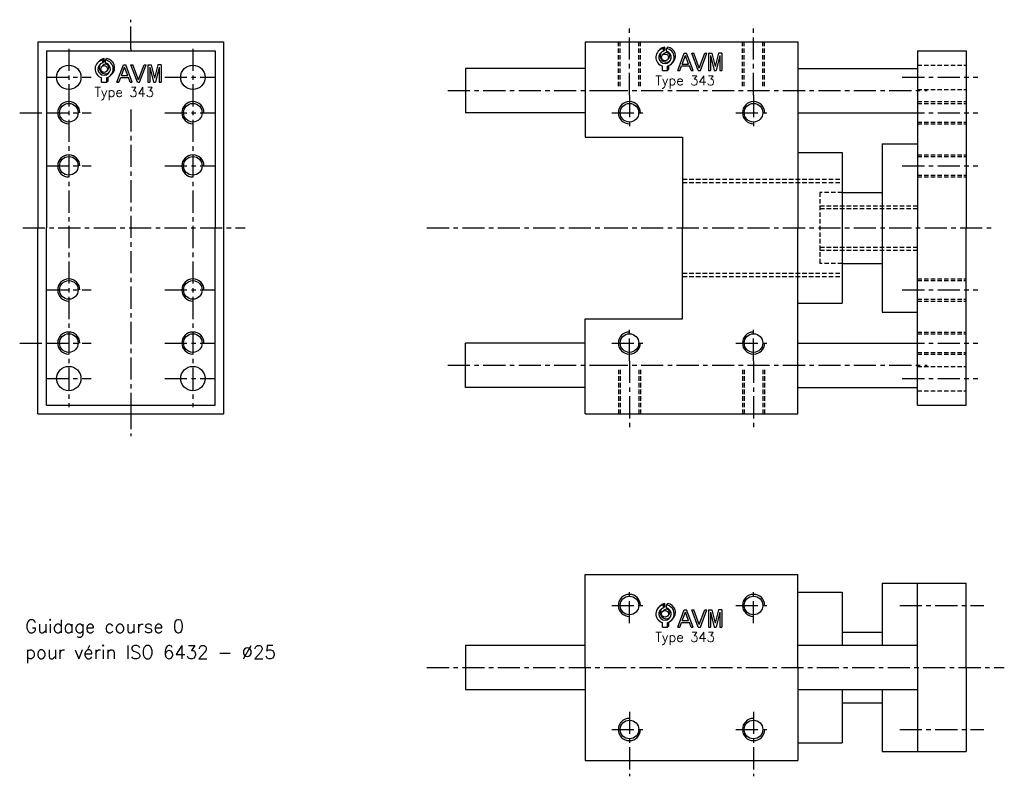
# Model space of a CAD drawing. Extents: x -150 to 73, y -124 to 47.
import ezdxf

# ---------------------------------------------------------------- set-up
doc = ezdxf.new("R2010")
doc.units = 0
doc.header["$LTSCALE"] = 2
doc.linetypes.add('AXESX2', pattern=[4, 2.5, -0.5, 0.5, -0.5])
doc.linetypes.add('CACHEX2', pattern=[0.75, 0.5, -0.25])
for name, color, linetype in [('AXES', 1, 'AXESX2'), ('CACHES', 2, 'CACHEX2'), ('FIN', 4, 'CONTINUOUS'), ('FORT', 7, 'CONTINUOUS'), ('OBJETS', 3, 'CONTINUOUS')]:
    doc.layers.add(name, color=color, linetype=linetype)
doc.styles.add('ROMANS', font='romans', dxfattribs={"height": 3})

# ---------------------------------------------------------------- blocks, each defined once
blk = doc.blocks.new('ACAD0130')
at = {"layer": 'OBJETS', "color": 8}
for p, q in [((-65.317724, 22.849391), (-62.489297, 25.677818)), ((-54.882696, 28.176025), (-52.054268, 31.004452)), ((-54.882696, 22.063473), (-52.054268, 24.8919)), ((-52.054268, 24.8919), (-52.054268, 31.004452)), ((-48.882696, 28.176025), (-46.054268, 31.004452)), ((-56.832443, 14.36411), (-54.004016, 17.192537)), ((-46.932948, 4.464615), (-44.104521, 7.293042)), ((-46.632696, -18.085638), (-43.804268, -15.257211)), ((-43.804268, -15.257211), (-43.804268, -7.782702)), ((-38.447667, -4.020667), (-35.61924, -1.19224))]:
    blk.add_line(p, q, dxfattribs=at)
at = {"layer": 'OBJETS', "color": 1}
for p, q in [((-54.882696, 22.063473), (-54.882696, 28.176025)), ((-48.882696, 22.063473), (-48.882696, 28.176025)), ((-57.132696, -18.085638), (-57.132696, -8.845909)), ((-57.132696, -18.085638), (-46.632696, -18.085638)), ((-46.632696, -18.085638), (-46.632696, -8.845909))]:
    blk.add_line(p, q, dxfattribs=at)
at = {"layer": 'OBJETS', "color": 7}
for p, q in [((-25.186942, -18.085638), (-11.540892, 18.085638)), ((-15.801745, -4.54065), (-9.181959, 13.006267)), ((-11.540892, 18.085638), (-6.823025, 18.085638)), ((-2.562173, -4.54065), (-9.181959, 13.006267)), ((6.823025, -18.085638), (-6.823025, 18.085638)), ((17.469075, -18.085638), (3.823025, 18.085638)), ((3.823025, 18.085638), (8.098212, 18.085638)), ((19.827771, -13.005638), (8.098212, 18.085638)), ((19.827771, -13.005638), (31.55733, 18.085638)), ((22.186467, -18.085638), (35.832518, 18.085638)), ((31.55733, 18.085638), (35.832518, 18.085638)), ((39.236893, 18.085638), (39.236893, -18.085638)), ((39.236893, 18.085638), (46.0746, 18.085638)), ((43.236893, 13.006267), (43.236893, -18.085638)), ((43.236893, 13.006267), (51.12777, -18.085638)), ((46.0746, 18.085638), (53.12777, -9.705505)), ((60.18094, 18.085638), (53.12777, -9.705505)), ((63.018647, 13.006267), (55.12777, -18.085638)), ((67.018647, 18.085638), (60.18094, 18.085638)), ((63.018647, 13.006267), (63.018647, -18.085638)), ((67.018647, 18.085638), (67.018647, -18.085638)), ((-25.186942, -18.085638), (-20.911755, -18.085638)), ((-20.911755, -18.085638), (-17.310793, -8.54065)), ((-17.310793, -8.54065), (-1.053124, -8.54065)), ((-15.801745, -4.54065), (-2.562173, -4.54065)), ((2.547838, -18.085638), (-1.053124, -8.54065)), ((2.547838, -18.085638), (6.823025, -18.085638)), ((17.469075, -18.085638), (22.186467, -18.085638)), ((39.236893, -18.085638), (43.236893, -18.085638)), ((51.12777, -18.085638), (55.12777, -18.085638)), ((63.018647, -18.085638), (67.018647, -18.085638))]:
    blk.add_line(p, q, dxfattribs=at)
at = {"layer": 'OBJETS', "color": 1}
blk.add_circle((-51.882696, 9.414362), 7, dxfattribs=at)
for radius, start, end in [(19, 99.08472, 253.959558), (13, 103.342364, 76.657636), (19, 286.040442, 80.91528)]:
    blk.add_arc((-51.882696, 9.414362), radius, start, end, dxfattribs=at)
at = {"layer": 'OBJETS', "color": 8}
for radius, start, end in [(19, 99.08472, 135), (19, 315, 80.91528), (13, 143.849883, 306.150117), (7, 315, 135)]:
    blk.add_arc((-49.054268, 12.242789), radius, start, end, dxfattribs=at)

msp = doc.modelspace()

# ---------------------------------------------------------------- linework, layer by layer
at = {"layer": 'AXES'}
for p, q in [((-124.531522, 40.430642), (-124.531522, 47)), ((-12, 30), (-12, 46)), ((16, 30), (16, 46)), ((-138.531522, 40.430642), (-138.531522, -40.430642)), ((-124.531522, 40.430642), (-124.531522, 40)), ((-110.531522, 40.430642), (-110.531522, -40.430642)), ((-143.531522, 34), (-133.471418, 34)), ((-116.864304, 34), (-105.531522, 34)), ((49.568402, 34), (66.594934, 34)), ((-12, 30), (-12, 22)), ((16, 30), (16, 22)), ((-124.531522, 26.760464), (-124.531522, -40.430642)), ((-149.614918, 26), (-141.614918, 26)), ((-143.531522, 26), (-133.471418, 26)), ((-116.864304, 26), (-105.531522, 26)), ((-16, 26), (-8, 26)), ((12, 26), (20, 26)), ((49.568402, 26), (66.594934, 26)), ((-143.531522, 14), (-133.471418, 14)), ((-116.864304, 14), (-105.531522, 14)), ((49.568402, 14), (66.594934, 14)), ((-148.907146, 0), (-98.751533, 0)), ((-143.531522, -14), (-133.471418, -14)), ((-116.864304, -14), (-105.531522, -14)), ((49.568402, -14), (66.594934, -14)), ((-12, -30), (-12, -22)), ((16, -30), (16, -22)), ((-149.614918, -26), (-141.614918, -26)), ((-143.531522, -26), (-133.471418, -26)), ((-116.864304, -26), (-105.531522, -26)), ((-16, -26), (-8, -26)), ((12, -26), (20, -26)), ((49.568402, -26), (66.594934, -26)), ((-12, -30), (-12, -46)), ((16, -30), (16, -46)), ((-143.531522, -34), (-133.471418, -34)), ((-116.864304, -34), (-105.531522, -34)), ((49.568402, -34), (66.594934, -34)), ((-124.531522, -40.430642), (-124.531522, -47)), ((-12, -89.224605), (-12, -81.224605)), ((16, -89.224605), (16, -81.224605)), ((-12, -109.224605), (-12, -123.790609)), ((16, -109.224605), (16, -123.790609))]:
    msp.add_line(p, q, dxfattribs=at)
for points in [[(-53, 31), (-17.370149, 31), (55.16723, 31)], [(-57.71578, 0), (-17.370149, 0), (70.528705, 0)], [(-53, -31), (-17.370149, -31), (55.16723, -31)], [(-16, -85.224605), (-8, -85.224605)], [(12, -85.224605), (20, -85.224605)], [(49, -85.224605), (68, -85.224605)], [(-57.71578, -99.224605), (72.597724, -99.224605)], [(-16, -113.224605), (-8, -113.224605)], [(12, -113.224605), (20, -113.224605)], [(49, -113.224605), (68, -113.224605)]]:
    msp.add_lwpolyline(points, dxfattribs=at)
at = {"layer": 'CACHES'}
for p, q in [((-14.5, 32), (-14.5, 42)), ((-14.1, 32), (-14.1, 42)), ((-9.9, 32), (-9.9, 42)), ((-9.5, 32), (-9.5, 42)), ((13.5, 32), (13.5, 42)), ((13.9, 32), (13.9, 42)), ((18.1, 32), (18.1, 42)), ((18.5, 32), (18.5, 42)), ((31, 8), (31, -8)), ((36, 8), (31, 8)), ((36, -8), (31, -8)), ((-14.5, -32), (-14.5, -42)), ((-14.1, -32), (-14.1, -42)), ((-9.9, -32), (-9.9, -42)), ((-9.5, -32), (-9.5, -42)), ((13.5, -32), (13.5, -42)), ((13.9, -32), (13.9, -42)), ((18.1, -32), (18.1, -42)), ((18.5, -32), (18.5, -42))]:
    msp.add_line(p, q, dxfattribs=at)
for points in [[(53, 36.75), (64, 36.75)], [(53, 31.25), (64, 31.25)], [(53, 28.5), (64, 28.5)], [(53, 28.1), (64, 28.1)], [(53, 23.9), (64, 23.9)], [(53, 23.5), (64, 23.5)], [(53, 16.5), (64, 16.5)], [(53, 16.1), (64, 16.1)], [(53, 11.9), (64, 11.9)], [(53, 11.5), (64, 11.5)], [(0, 11), (36, 11)], [(0, 10.25), (36, 10.25)], [(31, 5), (53, 5)], [(31, 4.375), (53, 4.375)], [(31, -4.375), (53, -4.375)], [(31, -5), (53, -5)], [(0, -10.25), (36, -10.25)], [(0, -11), (36, -11)], [(53, -11.5), (64, -11.5)], [(53, -11.9), (64, -11.9)], [(53, -16.1), (64, -16.1)], [(53, -16.5), (64, -16.5)], [(53, -23.5), (64, -23.5)], [(53, -23.9), (64, -23.9)], [(53, -28.1), (64, -28.1)], [(53, -28.5), (64, -28.5)], [(53, -31.25), (64, -31.25)], [(53, -36.75), (64, -36.75)]]:
    msp.add_lwpolyline(points, dxfattribs=at)
at = {"layer": 'FIN'}
for centre, start, end in [((-138.531522, 26), 0, 270), ((-110.531522, 26), 0, 270), ((-12, 26), 0, 270), ((16, 26), 0, 270), ((-138.531522, 14), 0, 270), ((-110.531522, 14), 0, 270), ((-138.531522, -14), 0, 270), ((-110.531522, -14), 0, 270), ((-138.531522, -26), 0, 270), ((-110.531522, -26), 0, 270), ((-12, -26), 90, 0), ((16, -26), 90, 0), ((-12, -85.224605), 0, 270), ((16, -85.224605), 0, 270), ((-12, -113.224605), 90, 0), ((16, -113.224605), 90, 0)]:
    msp.add_arc(centre, 2.5, start, end, dxfattribs=at)
at = {"layer": 'FORT'}
for p, q in [((-145.531522, 42), (-145.531522, 0)), ((-145.531522, 42), (-103.531522, 42)), ((-143.531522, 40), (-143.531522, 0)), ((-143.531522, 40), (-105.531522, 40)), ((-105.531522, 40), (-105.531522, 0)), ((-103.531522, 0), (-103.531522, 42)), ((-22, 42), (-22, 20.5)), ((26, 42), (26, 0)), ((53, 40), (53, 0)), ((53, 40), (64, 40)), ((64, 40), (64, 0)), ((-49, 36), (-49, 26)), ((-22, 36), (-49, 36)), ((26, 36), (53, 36)), ((-22, 26), (-49, 26)), ((26, 26), (53, 26)), ((0, 20.5), (0, 0)), ((45, 19), (45, -19)), ((36, 17), (36, -17)), ((-145.531522, -42), (-145.531522, 0)), ((-143.531522, -40), (-143.531522, 0)), ((-105.531522, -40), (-105.531522, 0)), ((-103.531522, -42), (-103.531522, 0)), ((0, -20.5), (0, 0)), ((26, -42), (26, 0)), ((53, -40), (53, 0)), ((64, -40), (64, 0)), ((-22, -42), (-22, -20.5)), ((-22, -26), (-49, -26)), ((-49, -36), (-49, -26)), ((26, -26), (53, -26)), ((-22, -36), (-49, -36)), ((26, -36), (53, -36)), ((-145.531522, -42), (-103.531522, -42)), ((-143.531522, -40), (-105.531522, -40)), ((53, -40), (64, -40)), ((-22, -99.224605), (-22, -78.224605)), ((26, -99.224605), (26, -78.224605)), ((45, -80.224605), (45, -94.224605)), ((53, -99.224605), (53, -80.224605)), ((64, -99.224605), (64, -80.224605)), ((36, -82.224605), (36, -94.224605)), ((-49, -94.224605), (-49, -104.224605)), ((26, -94.224605), (53, -94.224605)), ((-22, -99.224605), (-22, -120.224605)), ((26, -99.224605), (26, -120.224605)), ((53, -99.224605), (53, -118.224605)), ((64, -99.224605), (64, -118.224605)), ((26, -104.224605), (53, -104.224605)), ((36, -104.224605), (36, -116.224605)), ((45, -104.224605), (45, -118.224605))]:
    msp.add_line(p, q, dxfattribs=at)
for points in [[(-22, 42), (-17.370149, 42), (26, 42)], [(-22, 20.5), (-17.370149, 20.5), (0, 20.5)], [(45, 19), (53, 19)], [(26, 17), (36, 17)], [(36, 8), (45, 8)], [(36, -8), (45, -8)], [(26, -17), (36, -17)], [(45, -19), (53, -19)], [(-22, -20.5), (-17.370149, -20.5), (0, -20.5)], [(-22, -42), (-17.370149, -42), (26, -42)], [(-22, -78.224605), (26, -78.224605)], [(45, -80.224605), (53, -80.224605)], [(53, -80.224605), (64, -80.224605)], [(26, -82.224605), (36, -82.224605)], [(36, -91.224605), (45, -91.224605)], [(-49, -94.224605), (-22, -94.224605)], [(-49, -104.224605), (-22, -104.224605)], [(36, -107.224605), (45, -107.224605)], [(26, -116.224605), (36, -116.224605)], [(45, -118.224605), (53, -118.224605)], [(53, -118.224605), (64, -118.224605)], [(-22, -120.224605), (26, -120.224605)]]:
    msp.add_lwpolyline(points, dxfattribs=at)
for centre, radius in [((-138.531522, 34), 2.75), ((-110.531522, 34), 2.75), ((-138.531522, 26), 2.1), ((-110.531522, 26), 2.1), ((-12, 26), 2.1), ((16, 26), 2.1), ((-138.531522, 14), 2.1), ((-110.531522, 14), 2.1), ((-138.531522, -14), 2.1), ((-110.531522, -14), 2.1), ((-138.531522, -26), 2.1), ((-110.531522, -26), 2.1), ((-12, -26), 2.1), ((16, -26), 2.1), ((-138.531522, -34), 2.75), ((-110.531522, -34), 2.75), ((-12, -85.224605), 2.1), ((16, -85.224605), 2.1), ((-12, -113.224605), 2.1), ((16, -113.224605), 2.1)]:
    msp.add_circle(centre, radius, dxfattribs=at)

# ---------------------------------------------------------------- block references
at = {"layer": 'FORT', "xscale": 0.108, "yscale": 0.108, "zscale": 0.108}
for p in [(1.627698, 37.48158), (-124.948756, 34.855179), (1.627698, -88.147979)]:
    msp.add_blockref('ACAD0130', p, dxfattribs=at)

# ---------------------------------------------------------------- texts
at = {"layer": 'FIN', "style": 'ROMANS'}
for s, height, p in [('Type 343', 2.16, (-6.158327, 32.203085)), ('Type 343', 2.16, (-132.73478, 29.576684)), ('Guidage course 0', 3, (-148.380639, -91.432873)), ('Type 343', 2.16, (-6.158327, -93.426474)), ('pour vérin ISO 6432 - Ø25', 3, (-148.380639, -97.266206))]:
    msp.add_text(s, height=height, dxfattribs=at).set_placement(p)

doc.saveas('drawing.dxf')
